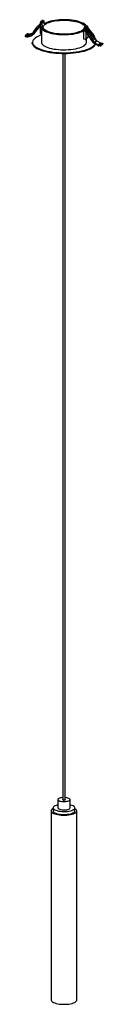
# Paper-space layout '_Dimétrica' of a CAD drawing. Header units: millimetres. Extents: x -113 to -16, y -626 to 601.
import ezdxf

# ---------------------------------------------------------------- set-up
doc = ezdxf.new("R2010")
doc.units = ezdxf.units.MM

psp = doc.layouts.new('_Dimétrica')

# ---------------------------------------------------------------- linework, layer by layer
at = {"color": 7, "linetype": 'Continuous', "lineweight": 25}
for p, q in [((-103.7, 581.5), (-92.7, 595)), ((-100.9, 584), (-94, 592.5)), ((-95.6, 591.3), (-94, 593.4)), ((-95.2, 591.7), (-95.6, 591.3)), ((-95.2, 591.7), (-95.3, 591.8)), ((-94, 595.2), (-94.3, 594.9)), ((-94, 592.8), (-94.2, 593.1)), ((-94, 596.7), (-94, 595.3)), ((-94, 593.4), (-94, 584)), ((-91.2, 599.5), (-93.7, 597.4)), ((-93.2, 595.9), (-93.4, 595.7)), ((-93, 597.5), (-90.5, 599.7)), ((-92.5, 597.5), (-93, 597.5)), ((-92.7, 595), (-92.5, 595.2)), ((-92.5, 597.5), (-90, 599.7)), ((-92.2, 591.3), (-92.2, 572.4)), ((-91.9, 597.5), (-89.8, 599.4)), ((-89.8, 599.4), (-91.5, 597.2)), ((-91.5, 596.4), (-89, 598.6)), ((-91.5, 593.4), (-91.5, 596.4)), ((-91.3, 596.6), (-89.2, 598.5)), ((-90, 599.7), (-90.5, 599.7)), ((-89, 595.6), (-89, 598.6)), ((-39.4, 576.2), (-39.4, 589.8)), ((-39, 590.6), (-39.1, 590.5)), ((-38.7, 590.8), (-36.6, 592.7)), ((-38.5, 590.7), (-36, 592.9)), ((-38.5, 590.7), (-37.9, 590.6)), ((-37.9, 590.6), (-35.4, 592.8)), ((-37, 589.5), (-34.5, 591.7)), ((-37, 589.5), (-37, 588.1)), ((-36.7, 592.7), (-36.8, 592.5)), ((-34.7, 589.9), (-36.8, 588)), ((-36, 592.9), (-35.4, 592.8)), ((-35.3, 589.3), (-32.8, 585.5)), ((-34.7, 588.3), (-34.7, 589.9)), ((-34.5, 591.7), (-34.5, 590.3)), ((-112.6, 580.2), (-112.6, 580)), ((-109.6, 582.9), (-112.5, 580.4)), ((-112.2, 580.5), (-109.4, 583)), ((-110.3, 580.3), (-112.2, 580.5)), ((-112.2, 579.6), (-110.3, 579.3)), ((-110.3, 580.3), (-107.5, 582.8)), ((-109.6, 580.3), (-106.8, 582.8)), ((-105.2, 581.6), (-109.6, 580.3)), ((-107.5, 582.8), (-109.4, 583)), ((-109.3, 579.4), (-104.9, 580.7)), ((-103.2, 583.9), (-106.8, 582.8)), ((-105.2, 581.6), (-103.7, 583)), ((-104.4, 582.1), (-103.8, 582.6)), ((-104, 581.2), (-101.1, 583.7)), ((-103.7, 581.5), (-100.9, 584)), ((-93, 583), (-92.2, 582.9)), ((-27.6, 571.9), (-38.6, 588.2)), ((-38.3, 589), (-38.5, 588.8)), ((-37.8, 588.7), (-37.6, 588.8)), ((-37.2, 576.2), (-34.8, 578.4)), ((-37, 585.8), (-37, 576.8)), ((-37, 576.8), (-34.5, 579)), ((-36.2, 572.4), (-36.2, 577.1)), ((-34.7, 588.3), (-35.9, 587.2)), ((-34.5, 588), (-34.5, 585.4)), ((-34.5, 582.1), (-34.5, 579)), ((-33.4, 580.5), (-34.5, 581)), ((-33.3, 585.2), (-32.5, 585.6)), ((-32.8, 585.5), (-33.3, 585.2)), ((-32.8, 585.5), (-32.1, 586)), ((-32.1, 586), (-32.5, 585.6)), ((-25.7, 576.5), (-32.1, 586)), ((-103.7, 572.2), (-103.7, 571.7)), ((-37.9, 576), (-39.4, 576.2)), ((-27.7, 574.7), (-25.6, 576.6)), ((-26.8, 572.3), (-24, 574.8)), ((-22, 568.4), (-26.4, 570.8)), ((-26, 571.6), (-23.2, 574.1)), ((-26, 571.6), (-21.6, 569.3)), ((-23.2, 574.1), (-18.8, 571.7)), ((-21.6, 569.3), (-18.8, 571.7)), ((-20.9, 569), (-18.1, 571.5)), ((-20.9, 569), (-19.1, 568.8)), ((-19.1, 567.8), (-20.9, 568.1)), ((-19.1, 568.8), (-16.2, 571.3)), ((-18.8, 567.9), (-16, 570.4)), ((-18.7, 568.4), (-15.9, 570.9)), ((-18.7, 568.2), (-15.9, 570.7)), ((-18.7, 568.4), (-18.7, 568.2)), ((-18.1, 571.5), (-16.2, 571.3)), ((-15.9, 570.9), (-15.9, 570.7)), ((-78.2, 559.9), (-79.3, 560)), ((-65.7, 558.4), (-65.7, -371.3)), ((-62.7, -371.3), (-62.7, 558.4)), ((-71.8, -371.3), (-71.8, -381.7)), ((-56.7, -381.7), (-56.7, -371.3)), ((-80.2, -385.4), (-80.2, -621.2)), ((-77.7, -381.7), (-77.7, -385.4)), ((-50.7, -385.4), (-50.7, -381.7)), ((-48.2, -621.2), (-48.2, -385.4))]:
    psp.add_line(p, q, dxfattribs=at)
at = {"color": 7, "linetype": 'Continuous', "lineweight": 25, "flags": 128}
for points in [[(-94, 592.8), (-94.4, 592.3), (-94.8, 591.8), (-95.2, 591.3), (-95.5, 591), (-95.7, 590.9), (-95.7, 591), (-95.5, 591.3), (-95.2, 591.7)], [(-91.4, 593.6), (-91.4, 593.6), (-92, 592.6), (-92.2, 591.5), (-92.1, 590.5), (-91.7, 589.5), (-90.9, 588.4), (-89.8, 587.5), (-88.3, 586.5), (-86.6, 585.7), (-84.5, 584.9), (-82.2, 584.2), (-79.7, 583.5), (-77, 583), (-74.1, 582.6)], [(-73.4, 583.2), (-76.2, 583.6), (-78.8, 584.1), (-81.2, 584.7), (-83.4, 585.4), (-85.3, 586.2), (-86.9, 587.1), (-88.2, 588), (-89.2, 588.9), (-89.9, 589.9), (-90.2, 590.9), (-90.2, 591.9), (-89.8, 592.9), (-89.1, 593.9), (-88, 594.8), (-86.6, 595.7), (-84.9, 596.6), (-82.9, 597.3), (-80.7, 598), (-78.3, 598.6), (-75.6, 599.1), (-72.8, 599.5), (-69.9, 599.8), (-66.9, 599.9), (-63.9, 600), (-60.9, 599.9), (-57.9, 599.7), (-55.1, 599.4), (-52.3, 599), (-49.7, 598.5), (-47.3, 597.9), (-45.1, 597.2), (-43.2, 596.4), (-41.6, 595.5), (-40.3, 594.6), (-39.3, 593.7), (-38.6, 592.7), (-38.3, 591.7), (-38.3, 591.2)], [(-36.6, 592.7), (-36.8, 593.2), (-37.6, 594.2), (-38.7, 595.1), (-40.2, 596.1), (-41.9, 596.9), (-44, 597.7), (-46.3, 598.5), (-48.8, 599.1), (-51.5, 599.6), (-54.3, 600), (-57.3, 600.3), (-60.4, 600.5), (-63.6, 600.6), (-66.7, 600.6), (-69.8, 600.5), (-72.8, 600.2), (-75.8, 599.8), (-78.6, 599.3), (-81.2, 598.7), (-83.6, 598.1), (-85.7, 597.3), (-87.6, 596.5), (-89.2, 595.6), (-89.2, 595.5)], [(-92.2, 581.6), (-94.4, 580.8), (-96.7, 579.8), (-98.6, 578.8), (-100.3, 577.6), (-101.6, 576.5), (-102.6, 575.3), (-103.2, 574.1), (-103.5, 572.8), (-103.5, 572)], [(-74.1, 582.6), (-71.2, 582.3), (-68.1, 582.1), (-64.9, 582), (-61.8, 582), (-58.7, 582.2), (-55.7, 582.4), (-52.7, 582.8), (-49.9, 583.3), (-47.3, 583.9), (-44.9, 584.5), (-42.8, 585.3), (-40.9, 586.1), (-39.4, 587)], [(-39.4, 588.7), (-39.4, 588.7), (-40.5, 587.8), (-41.9, 586.9), (-43.6, 586), (-45.6, 585.3), (-47.8, 584.6), (-50.2, 584), (-52.9, 583.5), (-55.7, 583.1), (-58.6, 582.8), (-61.5, 582.7), (-64.6, 582.6), (-67.6, 582.7), (-70.6, 582.9), (-73.4, 583.2)], [(-38.6, 588.2), (-38.6, 588.4), (-38.7, 588.6), (-38.6, 588.7), (-38.5, 588.8), (-38.3, 588.9), (-38.1, 588.9), (-38, 588.8), (-37.8, 588.7)], [(-32.5, 585.6), (-32.2, 585), (-32, 584.4), (-32, 583.9), (-32.2, 583.6), (-32.5, 583.5), (-32.9, 583.6), (-33.2, 583.9)], [(-79.3, 560), (-81.7, 560.4), (-85, 561), (-88.1, 561.7), (-90.9, 562.5), (-93.6, 563.4), (-96, 564.4), (-98.1, 565.4), (-99.9, 566.5), (-101.3, 567.7), (-102.4, 568.9), (-103.2, 570.1), (-103.7, 571.3), (-103.7, 572.2)], [(-103.7, 571.7), (-103.7, 570.9), (-103.2, 569.6), (-102.4, 568.4), (-101.3, 567.2), (-99.9, 566), (-98.1, 564.9), (-96, 563.9), (-93.6, 562.9), (-90.9, 562), (-88.1, 561.2), (-85, 560.5), (-81.7, 559.9), (-78.2, 559.4)], [(-103.5, 572), (-103.4, 571.6), (-103, 570.3), (-102.2, 569.1), (-101.1, 567.9), (-99.6, 566.8), (-97.9, 565.7), (-95.8, 564.7), (-93.4, 563.7), (-90.8, 562.8), (-87.9, 562), (-84.8, 561.3), (-81.6, 560.7), (-78.1, 560.2)], [(-78.1, 559.3), (-81.6, 559.8), (-84.8, 560.4), (-87.9, 561.1), (-90.8, 561.9), (-93.4, 562.7), (-95.8, 563.7), (-97.9, 564.7), (-99.6, 565.8), (-101.1, 567)], [(-92.2, 572.4), (-92.1, 571.6), (-91.7, 570.6), (-90.9, 569.6), (-89.8, 568.6), (-88.3, 567.7), (-86.6, 566.8), (-84.5, 566), (-82.2, 565.3), (-79.7, 564.7), (-77, 564.1), (-74.1, 563.7)], [(-78.2, 559.4), (-74.6, 559), (-71, 558.8), (-67.2, 558.6), (-63.5, 558.6), (-59.7, 558.7), (-56, 558.9), (-52.4, 559.2), (-48.9, 559.6), (-45.5, 560.2), (-42.3, 560.8), (-39.2, 561.5), (-36.4, 562.4), (-33.9, 563.3), (-31.6, 564.3), (-29.7, 565.4), (-28, 566.5), (-26.7, 567.7), (-25.7, 568.9), (-25.1, 570.1)], [(-78.1, 560.2), (-74.6, 559.8), (-70.9, 559.6), (-67.2, 559.4), (-63.5, 559.4), (-59.8, 559.4), (-56.1, 559.6), (-52.5, 560), (-49, 560.4), (-45.6, 560.9), (-42.4, 561.6), (-39.4, 562.3), (-36.6, 563.2), (-34.1, 564.1), (-31.8, 565.1), (-29.9, 566.1), (-28.2, 567.2), (-26.9, 568.4), (-25.9, 569.6), (-25.5, 570.3)], [(-27.4, 567), (-28.2, 566.3), (-29.9, 565.2), (-31.8, 564.1), (-34.1, 563.1), (-36.6, 562.2), (-39.4, 561.4), (-42.4, 560.6), (-45.6, 560), (-49, 559.5), (-52.5, 559), (-56.1, 558.7), (-59.8, 558.5), (-63.5, 558.4), (-67.2, 558.5), (-70.9, 558.6), (-74.6, 558.9), (-78.1, 559.3)], [(-25.2, 570.2), (-25.7, 569.4), (-26.7, 568.1), (-28, 567), (-29.7, 565.8), (-31.6, 564.8), (-33.9, 563.8), (-36.4, 562.9), (-39.2, 562), (-42.3, 561.3), (-45.5, 560.6), (-48.9, 560.1), (-52.4, 559.7), (-56, 559.3), (-59.7, 559.1), (-63.5, 559), (-67.2, 559.1), (-71, 559.2), (-74.3, 559.5)], [(-74.1, 563.7), (-71.2, 563.4), (-68.1, 563.2), (-64.9, 563.1), (-61.8, 563.1), (-58.7, 563.3), (-55.7, 563.6), (-52.7, 563.9), (-49.9, 564.4), (-47.3, 565), (-44.9, 565.7), (-42.8, 566.4), (-40.9, 567.3), (-39.3, 568.2), (-38.1, 569.1), (-37.1, 570.1), (-36.5, 571.2), (-36.3, 572.2), (-36.2, 572.4)], [(-74.3, 559.5), (-74.6, 559.5), (-78.2, 559.9)], [(-71.8, -377.9), (-72.2, -378), (-73.9, -378.5), (-75.3, -379.1), (-76.4, -379.7), (-77.2, -380.4), (-77.7, -381.2), (-77.7, -381.9), (-77.4, -382.6), (-76.8, -383.4), (-75.8, -384), (-74.5, -384.6), (-72.9, -385.1), (-71, -385.6), (-69, -385.9)], [(-65.7, -368.8), (-67.2, -369), (-68.6, -369.3), (-69.8, -369.6), (-70.8, -370), (-71.4, -370.5), (-71.8, -371.1), (-71.7, -371.6), (-71.3, -372.1), (-70.6, -372.6), (-69.6, -373.1), (-68.4, -373.4), (-66.9, -373.7)], [(-69, -385.9), (-66.9, -386.1), (-64.7, -386.2), (-62.4, -386.1), (-60.3, -386), (-58.2, -385.7), (-56.3, -385.3), (-54.6, -384.8), (-53.2, -384.3), (-52.1, -383.6), (-51.3, -382.9), (-50.8, -382.2), (-50.8, -381.4), (-51.1, -380.7), (-51.7, -380), (-52.7, -379.3), (-54, -378.7), (-55.6, -378.2), (-56.7, -377.9)], [(-66.9, -373.7), (-65.3, -373.8), (-63.7, -373.8), (-62.1, -373.7), (-60.6, -373.5), (-59.3, -373.2), (-58.2, -372.8), (-57.4, -372.3), (-56.9, -371.8), (-56.7, -371.3), (-56.9, -370.7), (-57.5, -370.2), (-58.3, -369.8), (-59.5, -369.4), (-60.8, -369.1), (-62.4, -368.9), (-62.7, -368.8)], [(-65.7, -371), (-65.9, -371.1), (-66, -371.3), (-65.8, -371.5), (-65.4, -371.7), (-64.9, -371.9)], [(-65.7, -371.3), (-65.7, -371.3), (-65.6, -371.5), (-65.3, -371.7), (-64.8, -371.8)], [(-64.9, -371.9), (-64.2, -371.9), (-63.5, -371.8), (-63, -371.7), (-62.6, -371.5), (-62.5, -371.3), (-62.7, -371.1), (-62.7, -371)], [(-64.8, -371.8), (-64.2, -371.8), (-63.6, -371.8), (-63.2, -371.6), (-62.8, -371.5), (-62.7, -371.3)], [(-77.7, -382.6), (-78.8, -383.2), (-79.6, -383.9), (-80.1, -384.7), (-80.2, -385.5), (-80, -386.3), (-79.5, -387.1), (-78.6, -387.8), (-77.4, -388.5), (-75.8, -389.1), (-74.1, -389.7), (-72.1, -390.1), (-69.9, -390.4)], [(-77.7, -385.4), (-77.7, -385.7), (-77.4, -386.4), (-76.8, -387.1), (-75.8, -387.8), (-74.5, -388.4), (-72.9, -388.9), (-71, -389.3), (-69, -389.7)], [(-71.8, -381.7), (-71.7, -382), (-71.3, -382.5), (-70.6, -383), (-69.6, -383.4), (-68.4, -383.8), (-66.9, -384)], [(-69.9, -390.4), (-67.6, -390.7), (-65.2, -390.8), (-62.9, -390.8), (-60.5, -390.6), (-58.2, -390.4), (-56.1, -390), (-54.1, -389.6), (-52.4, -389), (-50.9, -388.4), (-49.7, -387.7), (-48.9, -387), (-48.4, -386.2), (-48.3, -385.4), (-48.5, -384.6), (-49, -383.8), (-49.9, -383.1), (-50.7, -382.6)], [(-69, -389.7), (-66.9, -389.9), (-64.7, -389.9), (-62.4, -389.9), (-60.3, -389.7), (-58.2, -389.5), (-56.3, -389.1), (-54.6, -388.6), (-53.2, -388), (-52.1, -387.4), (-51.3, -386.7), (-50.8, -386), (-50.7, -385.4)], [(-66.9, -384), (-65.3, -384.2), (-63.7, -384.2), (-62.1, -384.1), (-60.6, -383.9), (-59.3, -383.6), (-58.2, -383.2), (-57.4, -382.7), (-56.9, -382.2), (-56.7, -381.7)], [(-80.2, -621.2), (-80.2, -621.2), (-80, -622), (-79.5, -622.8), (-78.6, -623.5), (-77.4, -624.2), (-75.8, -624.8), (-74.1, -625.4), (-72.1, -625.8), (-69.9, -626.1)], [(-69.9, -626.1), (-67.6, -626.4), (-65.2, -626.5), (-62.9, -626.5), (-60.5, -626.3), (-58.2, -626.1), (-56.1, -625.7), (-54.1, -625.3), (-52.4, -624.7), (-50.9, -624.1), (-49.7, -623.4), (-48.9, -622.7), (-48.4, -621.9), (-48.2, -621.2)]]:
    psp.add_lwpolyline(points, dxfattribs=at)
at = {"color": 7, "linetype": 'Continuous', "lineweight": 25}
for centre, radius, start, end in [((-93.1, 596.7), 0.814, 81.3986, 181.4206), ((-93.1, 595.3), 0.501, 324.4378, 133.3594), ((-92.6, 596.4), 1.09, 1.0587, 81.7605), ((-92.4, 596.6), 1.1, 2.3655, 60.0498), ((-90.7, 598.9), 0.834, 81.8416, 130.6612), ((-90.6, 597.5), 0.49, 13.5895, 134.3772), ((-90.1, 598.6), 1.09, 1.0587, 81.7605), ((-90.3, 598.4), 1.1, 2.3655, 60.0498), ((-38.6, 589.9), 0.814, 81.3986, 181.4206), ((-38.4, 590), 0.789, 108.1699, 131.3443), ((-38.1, 589.5), 1.09, 1.0587, 81.7605), ((-36.3, 591.9), 0.788, 108.1937, 154.6255), ((-36.1, 592), 0.834, 81.8416, 130.6612), ((-35.6, 591.7), 1.09, 1.0587, 81.7605), ((-112.3, 580.2), 0.326, 81.3986, 181.4206), ((-112.1, 580), 0.437, 181.0587, 261.7605), ((-110.1, 582), 1.77, 262.5477, 285.7004), ((-110, 582), 2.65, 262.5477, 285.7004), ((-109.4, 582.7), 0.333, 81.8416, 130.6612), ((-107.3, 584.5), 1.77, 262.5477, 285.7004), ((-105.7, 583.1), 1.58, 285.7339, 320.9127), ((-105.5, 583), 2.36, 285.7339, 320.9127), ((-102.7, 585.4), 2.34, 311.413, 321.0143), ((-92.9, 584), 1.09, 181.0587, 261.7605), ((-37.8, 576.8), 0.814, 261.3986, 1.4206), ((-35.3, 579), 0.834, 312.158, 0.9777), ((-35.4, 583.5), 2.72, 0.4133, 36.804), ((-24.8, 573.8), 3.37, 213.8646, 241.5664), ((-25, 573.6), 2.25, 213.8646, 241.5664), ((-22.1, 576.1), 2.25, 213.8646, 241.5664), ((-20.5, 571.1), 3.05, 241.504, 262.5832), ((-20.7, 571), 2.03, 241.504, 262.5832), ((-19.1, 568.4), 0.437, 1.0587, 81.7605), ((-19, 568.2), 0.326, 261.3986, 1.4206), ((-17.8, 573.5), 2.03, 241.504, 262.5832), ((-16.3, 570.8), 0.437, 1.0587, 81.7605), ((-16.2, 570.7), 0.333, 312.158, 0.9777)]:
    psp.add_arc(centre, radius, start, end, dxfattribs=at)
for points, knots in [([(-93.5, 595.7), (-94.6, 594.7), (-96.7, 592.9), (-99.2, 590.1), (-101, 587.8), (-102.2, 585.9), (-103, 584.4), (-103.5, 583.3), (-103.8, 582.7), (-104.1, 582.3), (-104.3, 582.2), (-104.4, 582.1)], [0, 0, 0, 0, 0.25988, 0.468072, 0.63192, 0.758213, 0.852961, 0.921245, 0.954322, 0.979443, 1, 1, 1, 1]), ([(-34.7, 590.1), (-33.4, 588.5), (-31.2, 586.1), (-28.7, 582.5), (-26.9, 579.5), (-26, 577.5), (-25.6, 576.6)], [0, 0, 0, 0, 0.371993, 0.592097, 0.812004, 1, 1, 1, 1]), ([(-34.5, 590.6), (-33.5, 589.5), (-31.6, 587.3), (-29.3, 584.2), (-27.5, 581.4), (-26.3, 579.2), (-25.5, 577.5), (-25, 576.3), (-24.6, 575.6), (-24.4, 575.1), (-24.1, 574.9), (-24, 574.8)], [0, 0, 0, 0, 0.23064, 0.447057, 0.617378, 0.748661, 0.847152, 0.918134, 0.952517, 0.978631, 1, 1, 1, 1]), ([(-37.8, 588.7), (-36.7, 587.4), (-34.6, 585), (-32.1, 581.7), (-30.3, 578.9), (-29.1, 576.7), (-28.3, 575), (-27.8, 573.8), (-27.5, 573.1), (-27.2, 572.6), (-27, 572.4), (-26.8, 572.3)], [0, 0, 0, 0, 0.25988, 0.468072, 0.63192, 0.758213, 0.852961, 0.921245, 0.954322, 0.979443, 1, 1, 1, 1]), ([(-36.8, 588.2), (-35.5, 586.7), (-33.3, 584.2), (-30.8, 580.6), (-29, 577.6), (-28.1, 575.6), (-27.7, 574.7)], [0, 0, 0, 0, 0.371993, 0.592097, 0.812004, 1, 1, 1, 1])]:
    psp.add_open_spline(points, degree=3, knots=knots, dxfattribs=at)

doc.saveas('drawing.dxf')
